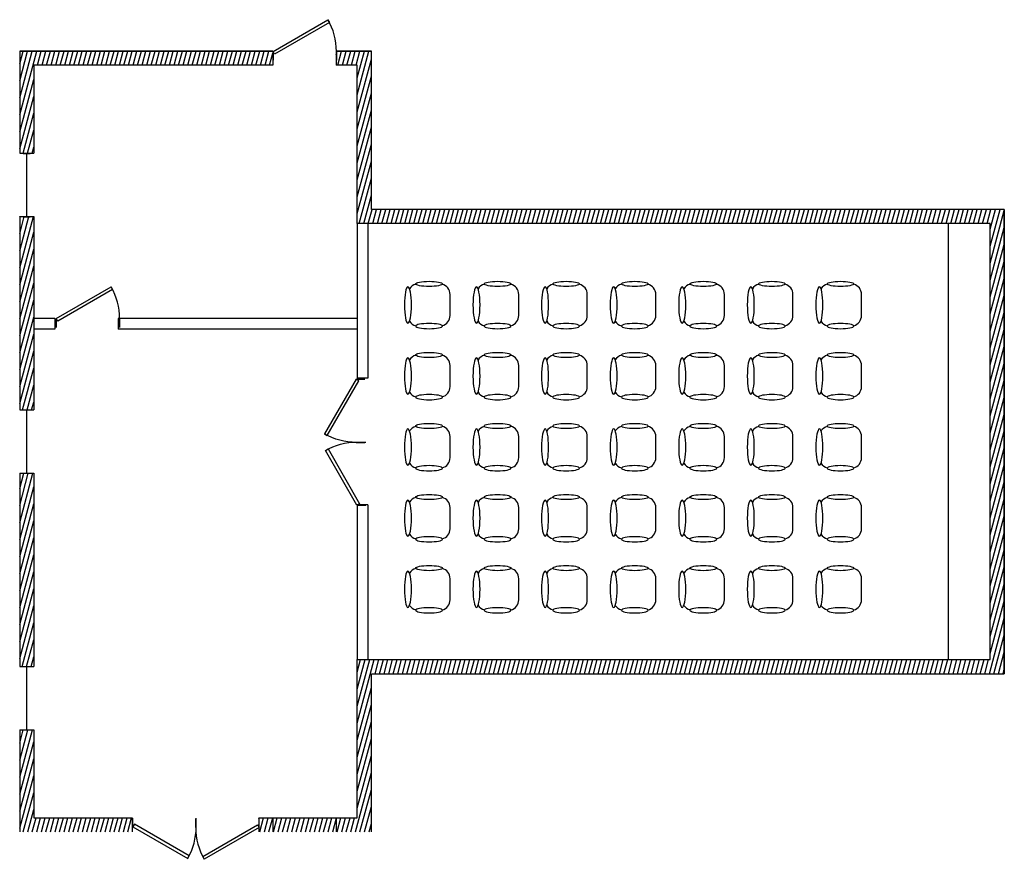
# Model space of a CAD drawing. Header units: inches. Extents: x 616 to 1176, y 142 to 619.
import ezdxf

# ---------------------------------------------------------------- set-up
doc = ezdxf.new("R2010")
doc.units = ezdxf.units.IN
doc.header["$LTSCALE"] = 48
doc.header["$MEASUREMENT"] = 0
for name, color, linetype in [('Chair', 6, 'Continuous'), ('Door', 2, 'Continuous'), ('Inner Wall', 5, 'Continuous'), ('Outer Wall', 1, 'Continuous'), ('Window', 30, 'Continuous')]:
    doc.layers.add(name, color=color, linetype=linetype)

# ---------------------------------------------------------------- blocks, each defined once
blk = doc.blocks.new('*U3')
for p, q in [((0, 0), (0, -5)), ((36, 0), (36, -5))]:
    blk.add_line(p, q)
blk.add_lwpolyline([(0, 0), (31.18, 18), (32.05, 16.48), (0.88, -1.52)], close=True)
blk.add_arc((0, 0), 36, 0, 30)
blk = doc.blocks.new('*U5')
for p, q in [((0, 0), (0, 5)), ((36, 0), (36, 5))]:
    blk.add_line(p, q)
blk.add_lwpolyline([(0, 0), (31.18, -18), (32.05, -16.48), (0.87, 1.52)], close=True)
blk.add_arc((0, 0), 36, 330, 0)
blk = doc.blocks.new('*U4')
for p, q in [((-36, 0), (-36, 5)), ((0, 0), (0, 5))]:
    blk.add_line(p, q)
blk.add_lwpolyline([(0, 0), (-31.18, -18), (-32.05, -16.48), (-0.88, 1.52)], close=True)
blk.add_arc((0, 0), 36, 180, 210)
blk = doc.blocks.new('Window - Imperial')
for p, q in [((0, 4), (0, 0)), ((0, 2), (36, 2)), ((36, 4), (36, 0))]:
    blk.add_line(p, q)
blk = doc.blocks.new('Chair')
for points in [[(-7.52, 11.8, 0.340834), (-12, 6), (-12, -6, 0.340834), (-7.52, -11.8)], [(11.09, 9.18, 0.191021), (7.52, 11.8)], [(7.52, -11.8, 0.191021), (11.09, -9.18, 0.191021)]]:
    blk.add_lwpolyline(points, format="xyb")
at = {"extrusion": (0, 0, -1)}
for centre, major_axis in [((0, 12), (7.59, 0)), ((12, 0), (0, 10.32))]:
    blk.add_ellipse(centre, major_axis=major_axis, ratio=0.193794, dxfattribs=at)
blk.add_ellipse((0, -12), major_axis=(7.59, 0), ratio=0.193794)
blk = doc.blocks.new('*U26')
at = {"layer": 'Chair', "rotation": 180}
blk.add_blockref('Chair', (1, 0), dxfattribs=at)
blk = doc.blocks.new('*U27')
at = {"layer": 'Chair', "color": 0, "linetype": 'ByBlock', "lineweight": -2, "transparency": 16777216}
blk.add_blockref('*U26', (0, 0), dxfattribs=at)
blk = doc.blocks.new('*U24')
at = {"layer": 'Chair'}
blk.add_blockref('*U27', (0, 0), dxfattribs=at)
blk = doc.blocks.new('*U25')
at = {"color": 0, "linetype": 'ByBlock', "lineweight": -2, "transparency": 16777216}
blk.add_blockref('*U24', (0, 0), dxfattribs=at)
blk = doc.blocks.new('*U22')
blk.add_blockref('*U25', (0, 0))
blk = doc.blocks.new('*U23')
at = {"color": 0, "linetype": 'ByBlock', "lineweight": -2, "transparency": 16777216}
blk.add_blockref('*U22', (0, 0), dxfattribs=at)
blk = doc.blocks.new('*U20')
blk.add_blockref('*U23', (0, 0))
blk = doc.blocks.new('*U21')
at = {"layer": 'Inner Wall', "color": 0, "linetype": 'ByBlock', "lineweight": -2, "transparency": 16777216}
blk.add_blockref('*U20', (0, 0), dxfattribs=at)
blk = doc.blocks.new('*U18')
at = {"layer": 'Inner Wall'}
blk.add_blockref('*U21', (0, 0), dxfattribs=at)
blk = doc.blocks.new('*U19')
at = {"layer": 'Inner Wall', "color": 0, "linetype": 'ByBlock', "lineweight": -2, "transparency": 16777216}
for p in [(0, 161.66), (39, 161.66), (78, 161.66), (117, 161.66), (156, 161.66), (195, 161.66), (234, 161.66), (0, 121.24), (39, 121.24), (78, 121.24), (117, 121.24), (156, 121.24), (195, 121.24), (234, 121.24), (0, 80.83), (39, 80.83), (78, 80.83), (117, 80.83), (156, 80.83), (195, 80.83), (234, 80.83), (0, 40.41), (39, 40.41), (78, 40.41), (117, 40.41), (156, 40.41), (195, 40.41), (234, 40.41), (0, 0), (39, 0), (78, 0), (117, 0), (156, 0), (195, 0), (234, 0)]:
    blk.add_blockref('*U18', p, dxfattribs=at)

msp = doc.modelspace()

# ---------------------------------------------------------------- hatches: boundary and pattern name
at = {"layer": 'Outer Wall'}
h = msp.add_hatch(dxfattribs=at)
h.set_pattern_fill('ANSI31', color=256, scale=20, angle=30)
h.set_pattern_definition([(75, (-460.3456, -303.31), (-2.4148146, 0.6470476), [])])
h.paths.add_polyline_path([(760.07, 601.18), (616.07, 601.18), (616.07, 543.18), (624.07, 543.18), (624.07, 593.18), (760.07, 593.18)])
h.paths.add_polyline_path([(816.07, 601.18), (796.07, 601.18), (796.07, 593.18), (808.07, 593.18), (808.07, 503.18), (1168.07, 503.18), (1168.07, 255.18), (808.07, 255.18), (808.07, 165.18), (796.07, 165.18), (796.07, 157.18), (816.07, 157.18), (816.07, 247.18), (1176.07, 247.18), (1176.07, 511.18), (816.07, 511.18)])
h.paths.add_polyline_path([(796.07, 165.18), (760.07, 165.18), (760.07, 157.18), (796.07, 157.18)])
h.paths.add_polyline_path([(760.07, 165.18), (752.07, 165.18), (752.07, 157.18), (760.07, 157.18)])
h.paths.add_polyline_path([(680.07, 165.18), (624.07, 165.18), (624.07, 215.18), (616.07, 215.18), (616.07, 157.18), (680.07, 157.18)])
h.paths.add_polyline_path([(624.07, 361.18), (616.07, 361.18), (616.07, 251.18), (624.07, 251.18)])
h.paths.add_polyline_path([(624.07, 507.18), (616.07, 507.18), (616.07, 397.18), (624.07, 397.18)])

# ---------------------------------------------------------------- linework, layer by layer
for p, q in [((760.07, 601.18), (616.07, 601.18)), ((616.07, 601.18), (616.07, 543.18)), ((616.07, 601.18), (760.07, 601.18)), ((760.07, 601.18), (760.07, 593.18)), ((816.07, 601.18), (796.07, 601.18)), ((796.07, 601.18), (796.07, 593.18)), ((796.07, 601.18), (816.07, 601.18)), ((816.07, 511.18), (816.07, 601.18)), ((760.07, 593.18), (624.07, 593.18)), ((624.07, 593.18), (624.07, 543.18)), ((808.07, 593.18), (796.07, 593.18)), ((808.07, 503.18), (808.07, 593.18)), ((616.07, 543.18), (624.07, 543.18)), ((1176.07, 511.18), (816.07, 511.18)), ((616.07, 507.18), (616.07, 397.18)), ((616.07, 507.18), (624.07, 507.18)), ((624.07, 507.18), (624.07, 397.18)), ((1168.07, 503.18), (808.07, 503.18)), ((1168.07, 255.18), (1168.07, 503.18)), ((616.07, 397.18), (624.07, 397.18)), ((616.07, 361.18), (616.07, 251.18)), ((616.07, 361.18), (624.07, 361.18)), ((624.07, 361.18), (624.07, 251.18)), ((808.07, 255.18), (1168.07, 255.18)), ((808.07, 165.18), (808.07, 255.18)), ((616.07, 251.18), (624.07, 251.18)), ((816.07, 247.18), (1176.07, 247.18)), ((816.07, 157.18), (816.07, 247.18)), ((616.07, 215.18), (616.07, 157.18)), ((616.07, 215.18), (624.07, 215.18)), ((624.07, 215.18), (624.07, 165.18)), ((624.07, 165.18), (680.07, 165.18)), ((680.07, 165.18), (680.07, 157.18)), ((752.07, 165.18), (752.07, 157.18)), ((752.07, 165.18), (808.07, 165.18)), ((760.07, 165.18), (760.07, 157.18)), ((796.07, 165.18), (796.07, 157.18))]:
    msp.add_line(p, q)
at = {"flags": 128}
msp.add_lwpolyline([(1176.07, 247.18), (1176.07, 511.18)], close=True, dxfattribs=at)
at = {"layer": 'Inner Wall'}
for p, q in [((808.07, 503.18), (808.07, 415.18)), ((814.07, 503.18), (814.07, 415.18)), ((1144.07, 503.18), (1144.07, 255.18)), ((636.07, 449.18), (624.07, 449.18)), ((636.07, 449.18), (636.07, 443.18)), ((808.07, 449.18), (672.07, 449.18)), ((672.07, 449.18), (672.07, 443.18)), ((636.07, 443.18), (624.07, 443.18)), ((808.07, 443.18), (672.07, 443.18)), ((814.07, 415.18), (808.07, 415.18)), ((814.07, 343.18), (808.07, 343.18)), ((808.07, 343.18), (808.07, 255.18)), ((814.07, 343.18), (814.07, 255.18))]:
    msp.add_line(p, q, dxfattribs=at)

# ---------------------------------------------------------------- block references
at = {"layer": 'Door'}
for name, p in [('*U3', (760.19, 601.14)), ('*U3', (636.89, 449.15)), ('*U5', (680.44, 160.07)), ('*U4', (752.2, 159.61))]:
    msp.add_blockref(name, p, dxfattribs=at)
at = {"layer": 'Door', "xscale": -1, "rotation": 270.0000000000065}
for name, p in [('*U4', (807.45, 414.7)), ('*U5', (807.91, 342.94))]:
    msp.add_blockref(name, p, dxfattribs=at)
at = {"layer": 'Inner Wall'}
msp.add_blockref('*U19', (847.89, 295.22), dxfattribs=at)
at = {"layer": 'Window', "rotation": 90}
for p in [(622.07, 507.08), (622.07, 361.23), (622.07, 215.18)]:
    msp.add_blockref('Window - Imperial', p, dxfattribs=at)

doc.saveas('drawing.dxf')
